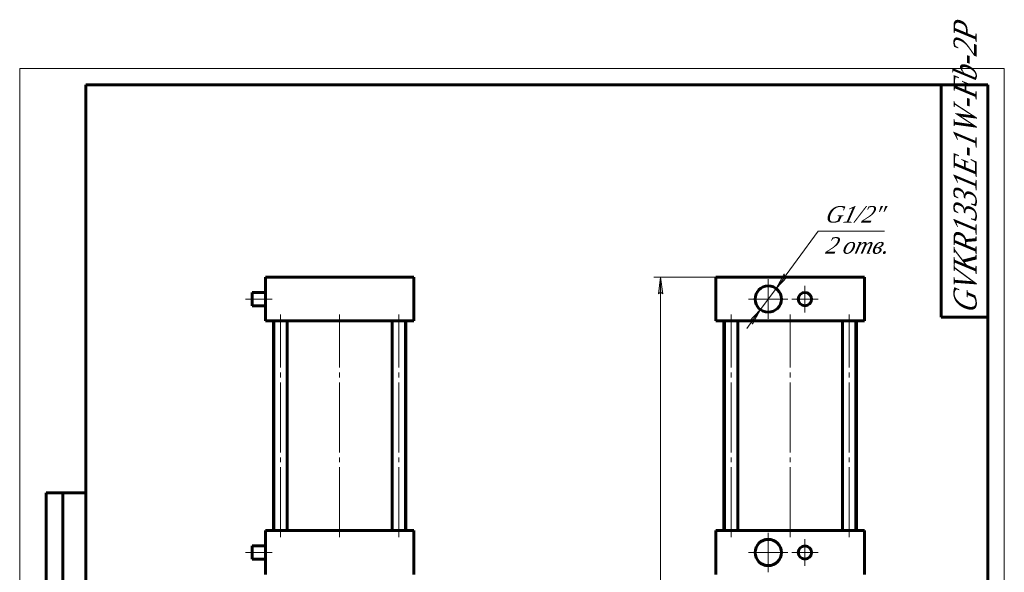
# Model space of a CAD drawing. Header units: millimetres. Extents: x 0 to 297, y 0 to 435.
# Tile 3 of 3: x 0 to 297, y 268 to 435. Entities that reach past the tile are written whole.
import ezdxf

# ---------------------------------------------------------------- set-up
doc = ezdxf.new("R2010")
doc.units = ezdxf.units.MM
for name, pattern in [('K5LT_AXLED', [25.582741, 21.082741, -1.5, 1.5, -1.5]), ('K5LT_BASIC', [0]), ('K5LT_THIN', [0])]:
    doc.linetypes.add(name, pattern=pattern)
doc.layers.add('Системный слой', color=7, linetype='Continuous')
doc.layers.add('Системный слой (1)', color=7, linetype='Continuous', true_color=0x6c6c6c)
doc.styles.add('KDIMTEXTSTYLE', font='txt', dxfattribs={"width": 0.96, "oblique": 15, "height": 5})
doc.styles.add('KTEXTSTYLE', font='txt', dxfattribs={"width": 0.96, "height": 5})
doc.dimstyles.new('KDIMSTYLE (0.40)', dxfattribs={"dimtxt": 5, "dimasz": 1, "dimexe": 2, "dimexo": 0, "dimgap": 1, "dimtad": 1, "dimlfac": 2.5, "dimtxsty": 'KDIMTEXTSTYLE', "dimsah": 1, "dimcen": 0, "dimdle": 1, "dimadec": 0, "dimazin": 0, "dimtfac": 0.667, "dimtmove": 0, "dimatfit": 3, "dimfxl": 1, "dimtvp": 1, "dimtolj": 1, "dimtzin": 0, "dimarcsym": 0})

# ---------------------------------------------------------------- blocks, each defined once
blk = doc.blocks.new('U0')
at = {"layer": 'Системный слой (1)', "color": 143, "linetype": 'K5LT_BASIC', "lineweight": 60, "true_color": 0x33acca}
for p, q in [((70.12, 350.45), (70.12, 352.45)), ((70.12, 348.45), (70.12, 350.45))]:
    blk.add_line(p, q, dxfattribs=at)
blk = doc.blocks.new('U1')
at = {"layer": 'Системный слой (1)', "color": 143, "linetype": 'K5LT_BASIC', "lineweight": 60, "true_color": 0x33acca}
for p, q in [((70.12, 274.05), (70.12, 276.05)), ((70.12, 272.05), (70.12, 274.05))]:
    blk.add_line(p, q, dxfattribs=at)
blk = doc.blocks.new('D6')
at = {"layer": 'Системный слой (1)'}
for points in [[(228.14, 353.64), (231.63, 357.28), (230.81, 357.26), (230.57, 358.06)], [(221.02, 342.84), (223.45, 347.26), (219.96, 343.62), (220.78, 343.63)]]:
    blk.add_hatch(color=7, dxfattribs=at).paths.add_polyline_path(points)
at = {"layer": 'Системный слой (1)', "color": 7, "linetype": 'K5LT_THIN', "lineweight": 18, "true_color": 0xffffff}
for p, q in [((228.14, 353.64), (240.86, 370.93)), ((228.14, 353.64), (232.29, 359.28)), ((230.57, 358.06), (228.14, 353.64)), ((228.14, 353.64), (231.63, 357.28)), ((230.81, 357.26), (230.57, 358.06)), ((231.63, 357.28), (230.81, 357.26)), ((223.45, 347.26), (228.14, 353.64)), ((223.45, 347.26), (219.3, 341.62)), ((223.45, 347.26), (219.96, 343.62)), ((221.02, 342.84), (223.45, 347.26)), ((219.96, 343.62), (220.78, 343.63)), ((220.78, 343.63), (221.02, 342.84))]:
    blk.add_line(p, q, dxfattribs=at)
blk.add_wipeout([(242.86, 362.55), (242.86, 379.31), (258.22, 379.31), (258.22, 362.55)]).dxf.layer = 'Системный слой (1)'
blk.add_line((240.86, 370.93), (260.86, 370.93), dxfattribs=at)
at = {"layer": 'Системный слой (1)', "color": 7, "char_height": 5, "attachment_point": 1, "style": 'KTEXTSTYLE'}
for s, insert in [('\\fArial|b0|c204|p34;\\H5.0;\\W1.000;\\Q15;\\fGOST Type AU|b0|i0|c204|p34;\\Q15;\\W0.960;G1/2"', (242.86, 378.52)), ('\\fArial|b0|c204|p34;\\H5.0;\\W1.000;\\Q15;\\fGOST Type AU|b0|i0|c204|p34;\\Q15;\\W0.960;2 отв.', (242.86, 369.14))]:
    blk.add_mtext(s, dxfattribs=dict(at, insert=insert))
blk = doc.blocks.new('KDIMARROW_01')
at = {"layer": 'Системный слой'}
blk.add_hatch(color=0, dxfattribs=at).paths.add_polyline_path([(-5, -0.66), (0, 0), (-5, 0.66), (-4.5, 0)])
at = {"layer": 'Системный слой', "color": 0, "linetype": 'K5LT_THIN', "lineweight": 18}
for p, q in [((-4.5, 0), (-5, 0.66)), ((-5, 0.66), (0, 0)), ((0, 0), (-5, -0.66)), ((-5, -0.66), (-4.5, 0))]:
    blk.add_line(p, q, dxfattribs=at)
at = {"layer": 'Системный слой (1)', "color": 0, "linetype": 'K5LT_THIN', "lineweight": 18}
blk.add_line((96.52, 153.05), (96.12, 153.05), dxfattribs=at)
blk = doc.blocks.new('U18')
at = {"layer": 'Системный слой (1)', "color": 30, "linetype": 'K5LT_AXLED', "lineweight": 18, "true_color": 0xff8000}
for q in [(225.79, 280.01), (219.83, 274.05), (231.75, 274.05), (225.79, 268.09)]:
    blk.add_line((225.79, 274.05), q, dxfattribs=at)
blk = doc.blocks.new('U19')
at = {"layer": 'Системный слой (1)', "color": 30, "linetype": 'K5LT_AXLED', "lineweight": 18, "true_color": 0xff8000}
for q in [(225.79, 356.41), (219.83, 350.45), (231.75, 350.45), (225.79, 344.49)]:
    blk.add_line((225.79, 350.45), q, dxfattribs=at)
blk = doc.blocks.new('U20')
at = {"layer": 'Системный слой (1)', "color": 30, "linetype": 'K5LT_AXLED', "lineweight": 18, "true_color": 0xff8000}
for q in [(236.86, 278.05), (232.86, 274.05), (240.86, 274.05), (236.86, 270.05)]:
    blk.add_line((236.86, 274.05), q, dxfattribs=at)
blk = doc.blocks.new('U21')
at = {"layer": 'Системный слой (1)', "color": 30, "linetype": 'K5LT_AXLED', "lineweight": 18, "true_color": 0xff8000}
for q in [(236.86, 354.45), (232.86, 350.45), (240.86, 350.45), (236.86, 346.45)]:
    blk.add_line((236.86, 350.45), q, dxfattribs=at)
blk = doc.blocks.new('D8')
at = {"layer": 'Системный слой (1)'}
for points in [[(193.98, 352.05), (193.32, 357.05), (192.66, 352.05), (193.32, 352.55)], [(193.32, 153.05), (193.98, 158.05), (193.32, 157.55), (192.66, 158.05)]]:
    blk.add_hatch(color=7, dxfattribs=at).paths.add_polyline_path(points)
at = {"layer": 'Системный слой (1)', "color": 7, "linetype": 'K5LT_THIN', "lineweight": 18, "true_color": 0xffffff}
for p, q in [((213.99, 357.05), (191.32, 357.05)), ((192.66, 352.05), (193.32, 357.05)), ((193.32, 357.05), (193.98, 352.05)), ((193.32, 352.55), (192.66, 352.05)), ((193.98, 352.05), (193.32, 352.55)), ((193.32, 153.05), (192.66, 158.05)), ((192.66, 158.05), (193.32, 157.55)), ((193.32, 157.55), (193.98, 158.05)), ((193.98, 158.05), (193.32, 153.05)), ((222.19, 153.05), (191.32, 153.05))]:
    blk.add_line(p, q, dxfattribs=at)
blk.add_wipeout([(192.32, 250.1), (184.94, 250.1), (184.94, 259.6), (192.32, 259.6)]).dxf.layer = 'Системный слой (1)'
blk.add_line((193.32, 357.05), (193.32, 153.05), dxfattribs=at)
at = {"layer": 'Системный слой (1)', "color": 7, "insert": (185.73, 250.1), "char_height": 5, "attachment_point": 1, "rotation": 90, "style": 'KTEXTSTYLE'}
blk.add_mtext('\\fArial|b0|c204|p34;\\H5.0;\\W1.000;\\Q15;\\fGOST Type AU|b0|i0|c204|p34;\\Q15;\\W0.960;510', dxfattribs=at)
blk = doc.blocks.new('U22')
at = {"color": 7, "linetype": 'K5LT_THIN', "lineweight": 18, "true_color": 0xffffff}
for p, q in [((0, 0), (0, 420)), ((0, 420), (297, 420)), ((297, 420), (297, 0))]:
    blk.add_line(p, q, dxfattribs=at)
at = {"color": 143, "linetype": 'K5LT_BASIC', "lineweight": 60, "true_color": 0x33acca}
for p, q in [((20, 5), (20, 415)), ((20, 415), (292, 415)), ((278, 345), (278, 415)), ((292, 415), (292, 5)), ((292, 345), (278, 345)), ((8, 172), (8, 292)), ((20, 292), (8, 292)), ((13, 172), (13, 292))]:
    blk.add_line(p, q, dxfattribs=at)
at = {"color": 7, "insert": (281.64, 346.16), "char_height": 7, "attachment_point": 1, "rotation": 90, "style": 'KTEXTSTYLE'}
blk.add_mtext('\\fArial|b0|c204|p34;\\H5.0;\\W1.000;\\Q15;\\fGOST Type AU|b0|i0|c204|p34;\\Q15;\\W0.842;\\H7.00;GVKR1331E-1W-Fb-2P', dxfattribs=at)

msp = doc.modelspace()

# ---------------------------------------------------------------- linework, layer by layer
at = {"layer": 'Системный слой (1)', "color": 143, "linetype": 'K5LT_BASIC', "lineweight": 60, "true_color": 0x33acca}
for p, q in [((74.1154, 343.8471), (74.1154, 357.0471)), ((74.1154, 357.0471), (78.1154, 357.0471)), ((78.1154, 357.0471), (114.9154, 357.0471)), ((114.9154, 357.0471), (118.9154, 357.0471)), ((118.9154, 343.8471), (118.9154, 357.0471)), ((209.9947, 357.0471), (213.9947, 357.0471)), ((209.9947, 343.8471), (209.9947, 357.0471)), ((213.9947, 357.0471), (250.7947, 357.0471)), ((250.7947, 357.0471), (254.7947, 357.0471)), ((254.7947, 343.8471), (254.7947, 357.0471)), ((74.1154, 352.4471), (70.1154, 352.4471)), ((74.1154, 348.4471), (70.1154, 348.4471)), ((78.1154, 343.8471), (74.1154, 343.8471)), ((76.5154, 280.6471), (76.5154, 343.8471)), ((76.6963, 280.6471), (76.6963, 343.8471)), ((78.1154, 343.8471), (114.9154, 343.8471)), ((80.6963, 280.6471), (80.6963, 343.8471)), ((112.3345, 280.6471), (112.3345, 343.8471)), ((118.9154, 343.8471), (114.9154, 343.8471)), ((116.3345, 280.6471), (116.3345, 343.8471)), ((116.5154, 280.6471), (116.5154, 343.8471)), ((213.9947, 343.8471), (209.9947, 343.8471)), ((212.3947, 280.6471), (212.3947, 343.8471)), ((212.5756, 280.6471), (212.5756, 343.8471)), ((213.9947, 343.8471), (250.7947, 343.8471)), ((216.5756, 280.6471), (216.5756, 343.8471)), ((248.2138, 280.6471), (248.2138, 343.8471)), ((254.7947, 343.8471), (250.7947, 343.8471)), ((252.2138, 280.6471), (252.2138, 343.8471)), ((252.3947, 280.6471), (252.3947, 343.8471)), ((74.1154, 267.4471), (74.1154, 280.6471)), ((74.1154, 280.6471), (78.1154, 280.6471)), ((78.1154, 280.6471), (114.9154, 280.6471)), ((114.9154, 280.6471), (118.9154, 280.6471)), ((118.9154, 267.4471), (118.9154, 280.6471)), ((209.9947, 267.4471), (209.9947, 280.6471)), ((209.9947, 280.6471), (213.9947, 280.6471)), ((213.9947, 280.6471), (250.7947, 280.6471)), ((250.7947, 280.6471), (254.7947, 280.6471)), ((254.7947, 267.4471), (254.7947, 280.6471)), ((74.1154, 276.0471), (70.1154, 276.0471)), ((74.1154, 272.0471), (70.1154, 272.0471))]:
    msp.add_line(p, q, dxfattribs=at)
at = {"layer": 'Системный слой (1)', "color": 30, "linetype": 'K5LT_AXLED', "lineweight": 18, "true_color": 0xff8000}
for p, q in [((76.1154, 350.4471), (68.1154, 350.4471)), ((78.6963, 278.6471), (78.6963, 345.8471)), ((96.5154, 278.6471), (96.5154, 345.8471)), ((114.3345, 278.6471), (114.3345, 345.8471)), ((214.5756, 278.6471), (214.5756, 345.8471)), ((232.3947, 278.6471), (232.3947, 345.8471)), ((76.1154, 274.0471), (68.1154, 274.0471))]:
    msp.add_line(p, q, dxfattribs=at)
at = {"layer": 'Системный слой (1)', "color": 143, "linetype": 'K5LT_BASIC', "lineweight": 60, "true_color": 0x33acca}
for centre, radius in [((225.7947, 350.4471), 3.96), ((236.8576, 350.4471), 2), ((225.7947, 274.0471), 3.96), ((236.8576, 274.0471), 2)]:
    msp.add_circle(centre, radius, dxfattribs=at)

# ---------------------------------------------------------------- block references
at = {"layer": 'Системный слой (1)'}
for name in ['U0', 'U18', 'U20', 'U1']:
    msp.add_blockref(name, (0, 0), dxfattribs=at)

# ---------------------------------------------------------------- next in the draw order: dimensions: what is measured, and where the dimension line sits
at = {"layer": 'Системный слой (1)', "color": 7}
dim = msp.add_diameter_dim_2p(p1=(219.9299, 342.4713), p2=(231.6595, 358.423), text='\\fGOST Type AU|b0|c204|p34;\\H5.0;\\W0.960;\\Q15;\\fGOST Type AU|b0|c204|p34;\\H5.0;\\W0.960;\\Q15;\\fGOST Type AU|b0|i0|c204|p34;\\Q15;G1/2"\\X\\fGOST Type AU|b0|c204|p34;\\H5.0;\\W0.960;\\Q15;\\fGOST Type AU|b0|i0|c204|p34;\\Q15;2 отв.', dimstyle='KDIMSTYLE (0.40)', override={"dimtih": 1, "dimtoh": 1, "dimblk1": 'KDIMARROW_01', "dimblk2": 'KDIMARROW_01', "dimclrt": 7, "dimtmove": 1, "dimatfit": 2, "dimtolj": 1}, dxfattribs=at)
dim.commit()
dim.dimension.update_dxf_attribs({"geometry": 'D6', "text_midpoint": (242.8576, 370.9317)})

# ---------------------------------------------------------------- next in the draw order: linework, layer by layer
at = {"layer": 'Системный слой (1)', "color": 30, "linetype": 'K5LT_AXLED', "lineweight": 18, "true_color": 0xff8000}
msp.add_line((250.2138, 278.6471), (250.2138, 345.8471), dxfattribs=at)

# ---------------------------------------------------------------- next in the draw order: block references
at = {"layer": 'Системный слой (1)'}
for name in ['U19', 'U21']:
    msp.add_blockref(name, (0, 0), dxfattribs=at)

# ---------------------------------------------------------------- next in the draw order: dimensions: what is measured, and where the dimension line sits
at = {"layer": 'Системный слой (1)', "color": 7}
dim = msp.add_linear_dim(base=(193.3186, 357.0471), p1=(222.1947, 153.0471), p2=(213.9947, 357.0471), angle=90, dimstyle='KDIMSTYLE (0.40)', override={"dimexo": 0, "dimpost": '\\fGOST Type AU|b0|c204|p34;\\H5.0;\\W0.960;\\Q15;<>', "dimblk1": 'KDIMARROW_01', "dimblk2": 'KDIMARROW_01', "dimse1": 0, "dimse2": 0, "dimclrt": 7, "dimtol": 1, "dimtp": 0, "dimtm": 0, "dimtdec": 5, "dimtolj": 1}, dxfattribs=at)
dim.commit()
dim.dimension.update_dxf_attribs({"geometry": 'D8', "text_midpoint": (193.3186, 255.0471), "dimtype": 160})

# ---------------------------------------------------------------- next in the draw order: block references
msp.add_blockref('U22', (0, 0))

doc.saveas('drawing.dxf')
